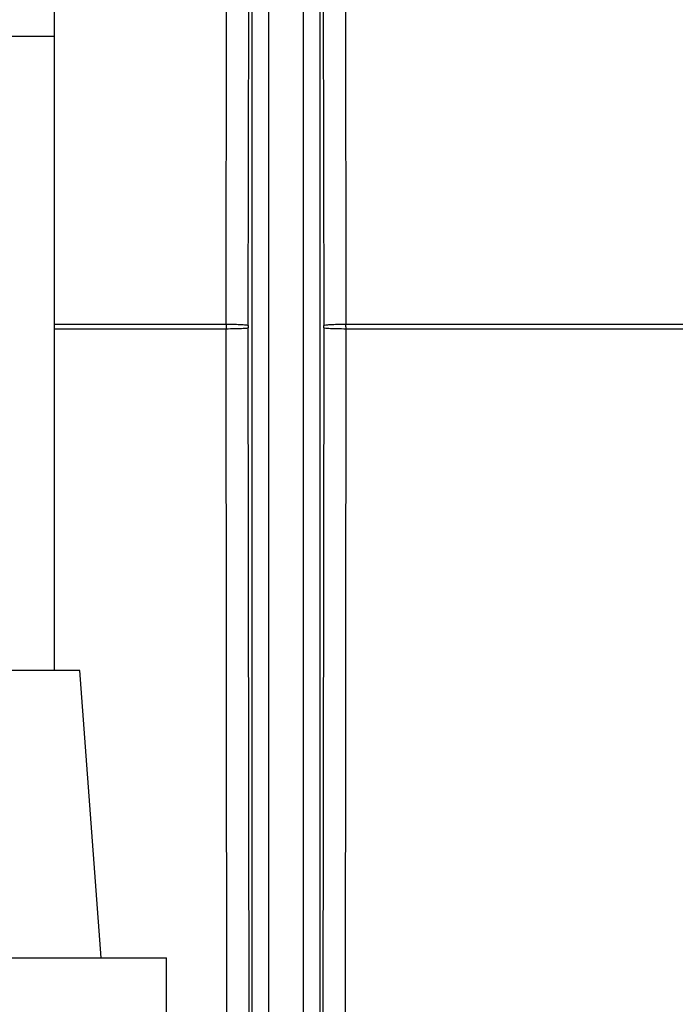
# Model space of a CAD drawing. Header units: inches. Extents: x 144.9 to 238.4, y 214.8 to 247.7.
# Tile 108 of 256: x 152.7098 to 152.8068, y 244.5739 to 244.7195. Entities that reach past the tile are written whole.
import ezdxf

# ---------------------------------------------------------------- set-up
doc = ezdxf.new("R2010")
doc.units = ezdxf.units.IN
doc.header["$LTSCALE"] = 0.25
doc.header["$MEASUREMENT"] = 0
doc.layers.add('ANNOTATIONS', color=1, linetype='Continuous')
doc.layers.add('MOTOR LH', color=7, linetype='Continuous')
doc.styles.add('ARIAL', font='arial.ttf', dxfattribs={"height": 0.09375})
doc.dimstyles.new('STANDARD$0', dxfattribs={"dimtxt": 0.09375, "dimasz": 0.09375, "dimexe": 0.03125, "dimexo": 0.046875, "dimgap": 0.09, "dimtad": 0, "dimtih": 1, "dimtoh": 1, "dimdec": 4, "dimzin": 0, "dimdsep": 46, "dimtxsty": 'ARIAL', "dimcen": 0.09, "dimadec": 0, "dimazin": 0, "dimtfac": 1, "dimtdec": 4, "dimtofl": 0, "dimtmove": 0, "dimatfit": 1, "dimfxl": 1, "dimtolj": 1, "dimtzin": 0, "dimarcsym": 0})

# ---------------------------------------------------------------- blocks, each defined once
blk = doc.blocks.new('*D64')
at = {"layer": 'ANNOTATIONS', "color": 0, "lineweight": -2, "transparency": 16777216}
for p, q in [((152.28268, 244.72107), (152.28268, 245.68737)), ((153.42331, 243.53767), (153.42331, 245.68737)), ((152.37643, 245.65612), (152.56789, 245.65612)), ((153.32956, 245.65612), (153.13811, 245.65612))]:
    blk.add_line(p, q, dxfattribs=at)
at = {"layer": 'ANNOTATIONS', "color": 0, "transparency": 16777216}
for points in [[(152.37643, 245.67174), (152.37643, 245.64049), (152.28268, 245.65612)], [(153.32956, 245.67174), (153.32956, 245.64049), (153.42331, 245.65612)]]:
    blk.add_solid(points, dxfattribs=at)
at = {"layer": 'defpoints', "color": 0, "transparency": 16777216}
for p in [(152.28268, 245.65612), (152.28268, 244.67419), (153.42331, 243.4908)]:
    blk.add_point(p, dxfattribs=at)
at = {"layer": 'ANNOTATIONS', "color": 0, "transparency": 16777216, "insert": (152.853, 245.65612), "char_height": 0.09375, "attachment_point": 5, "style": 'ARIAL'}
blk.add_mtext('\\A1;18 5/8"', dxfattribs=at)
blk = doc.blocks.new('*D66')
at = {"layer": 'ANNOTATIONS', "color": 0, "lineweight": -2, "transparency": 16777216}
for p, q in [((151.99435, 244.78508), (151.99435, 246.05373)), ((153.42331, 243.53767), (153.42331, 246.05373)), ((152.0881, 246.02248), (152.50449, 246.02248)), ((153.32956, 246.02248), (152.91317, 246.02248))]:
    blk.add_line(p, q, dxfattribs=at)
at = {"layer": 'ANNOTATIONS', "color": 0, "transparency": 16777216}
for points in [[(152.0881, 246.0381), (152.0881, 246.00685), (151.99435, 246.02248)], [(153.32956, 246.0381), (153.32956, 246.00685), (153.42331, 246.02248)]]:
    blk.add_solid(points, dxfattribs=at)
at = {"layer": 'defpoints', "color": 0, "transparency": 16777216}
for p in [(153.42331, 246.02248), (151.99435, 244.73821), (153.42331, 243.4908)]:
    blk.add_point(p, dxfattribs=at)
at = {"layer": 'ANNOTATIONS', "color": 0, "transparency": 16777216, "insert": (152.70883, 246.02248), "char_height": 0.09375, "attachment_point": 5, "style": 'ARIAL'}
blk.add_mtext('\\A1;24""', dxfattribs=at)

msp = doc.modelspace()

# ---------------------------------------------------------------- linework, layer by layer
at = {"layer": 'MOTOR LH'}
for p, q in [((152.74419, 244.50455), (152.74419, 244.91273)), ((152.75419, 244.91273), (152.75419, 244.50455)), ((152.74664, 244.50584), (152.74664, 244.91144)), ((152.75173, 244.91144), (152.75173, 244.50584)), ((152.71494, 244.62327), (152.71494, 244.86086)), ((152.74032, 244.67448), (152.74054, 244.80456)), ((152.7436, 244.67426), (152.74387, 244.80435)), ((152.75451, 244.80435), (152.75478, 244.67426)), ((152.75784, 244.80456), (152.75806, 244.67448)), ((152.70057, 244.71702), (152.71494, 244.71702)), ((152.71494, 244.67448), (152.74032, 244.67448)), ((152.74032, 244.67448), (152.74032, 244.67405)), ((152.7436, 244.67426), (152.7436, 244.6739)), ((152.75478, 244.6739), (152.75478, 244.67426)), ((152.75806, 244.67448), (152.83529, 244.67448)), ((152.75806, 244.67405), (152.75806, 244.67448)), ((152.74032, 244.67374), (152.71494, 244.67374)), ((152.74032, 244.67405), (152.74032, 244.67374)), ((152.74047, 244.54776), (152.74032, 244.67374)), ((152.74379, 244.54791), (152.7436, 244.6739)), ((152.75478, 244.6739), (152.75459, 244.54791)), ((152.75806, 244.67374), (152.75791, 244.54776)), ((152.75806, 244.67405), (152.75806, 244.67374)), ((152.83529, 244.67374), (152.75806, 244.67374)), ((152.71869, 244.62327), (152.69682, 244.62327)), ((152.72182, 244.58077), (152.71869, 244.62327)), ((152.58476, 244.58077), (152.73151, 244.58077)), ((152.73151, 244.38264), (152.73151, 244.58077))]:
    msp.add_line(p, q, dxfattribs=at)
for points in [[(152.74032, 244.67448), (152.74075, 244.67447), (152.74161, 244.67446), (152.74267, 244.67441), (152.74342, 244.67434), (152.74354, 244.67429), (152.7436, 244.67426)], [(152.75478, 244.67426), (152.75484, 244.67429), (152.75496, 244.67434), (152.75571, 244.67441), (152.75677, 244.67446), (152.75763, 244.67447), (152.75806, 244.67448)], [(152.7436, 244.6739), (152.74354, 244.67388), (152.74341, 244.67384), (152.74267, 244.67379), (152.74161, 244.67376), (152.74075, 244.67375), (152.74032, 244.67374)], [(152.75806, 244.67374), (152.75763, 244.67375), (152.75677, 244.67376), (152.75571, 244.67379), (152.75496, 244.67384), (152.75484, 244.67388), (152.75478, 244.6739)]]:
    msp.add_open_spline(points, degree=3, knots=[0, 0, 0, 0, 0.250136, 0.5, 0.749864, 1, 1, 1, 1], dxfattribs=at)

# ---------------------------------------------------------------- dimensions: what is measured, and where the dimension line sits
at = {"layer": 'ANNOTATIONS'}
for base, p1, p2, text, picture, middle in [((153.42331, 246.02248), (151.99435, 244.73821), (153.42331, 243.4908), '24""', '*D66', (152.70883, 246.02248)), ((152.28268, 245.65612), (153.42331, 243.4908), (152.28268, 244.67419), '18 5/8"', '*D64', (152.853, 245.65612))]:
    dim = msp.add_linear_dim(base=base, p1=p1, p2=p2, text=text, dimstyle='STANDARD$0', dxfattribs=at)
    dim.commit()
    dim.dimension.update_dxf_attribs({"geometry": picture, "text_midpoint": middle, "dimtype": 160})

doc.saveas('drawing.dxf')
